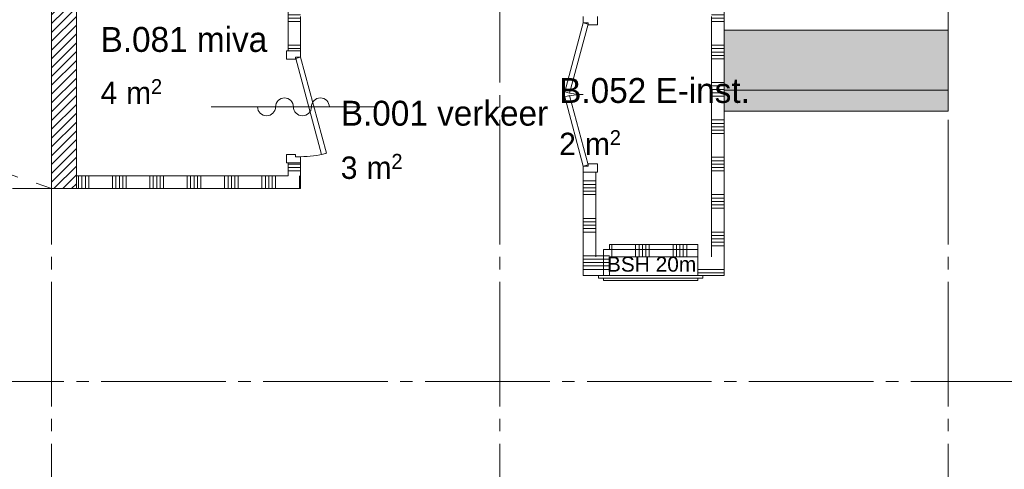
# Paper-space layout '19061B VOn 010b Plattegrond begane grond' of a CAD drawing. Header units: millimetres. Extents: x 10 to 1052, y 0 to 594.
# Tile 21 of 42: x 376 to 455, y 398 to 434. Entities that reach past the tile are written whole.
import ezdxf
from ezdxf.xclip import XClip

# ---------------------------------------------------------------- set-up
doc = ezdxf.new("R2010")
doc.units = ezdxf.units.MM
doc.header["$MEASUREMENT"] = 0
doc.header["$XCLIPFRAME"] = 0
doc.linetypes.add('B0204', pattern=[13, 10, -1, 1, -1])
doc.linetypes.add('B0703', pattern=[4.687, 3.125, -1.562])
for name, color, linetype in [('22 C Binnenwanden', 7, 'Continuous'), ('22 C Binnenwanden Doorsnede-arcering', 7, 'Continuous'), ('22 NC Binnenwanden', 7, 'Continuous'), ('22 NC Binnenwanden Deuren', 7, 'Continuous'), ('22 NC Binnenwanden Doorsnede-arcering', 7, 'Continuous'), ('23 Vloeren', 7, 'Continuous'), ('65 Beveiliging', 7, 'Continuous'), ('A Stramien', 7, 'Continuous'), ('New_22 NC Binnenwanden', 7, 'Continuous'), ('New_22 NC Binnenwanden Deuren', 7, 'Continuous'), ('New_82 Interieur', 7, 'Continuous'), ('New_82 Interieur 2D arcering', 7, 'Continuous'), ('Z Ruimtebenaming', 7, 'Continuous')]:
    doc.layers.add(name, color=color, linetype=linetype)
doc.styles.add('GENERATED_STYLE_4', font='txt')
doc.styles.add('GENERATED_STYLE_5', font='SkRg___.ttf')

# ---------------------------------------------------------------- blocks, each defined once
blk = doc.blocks.new('*X8')
at = {"layer": '22 NC Binnenwanden Doorsnede-arcering', "color": 7, "linetype": 'Continuous', "lineweight": 0}
blk.add_line((398.663, 420.355), (398.663, 421.258), dxfattribs=at)
blk = doc.blocks.new('*X9')
at = {"layer": '22 NC Binnenwanden Doorsnede-arcering', "color": 7, "linetype": 'Continuous', "lineweight": 0}
blk.add_line((398.663, 420.258), (398.663, 420.355), dxfattribs=at)
blk = doc.blocks.new('*X10')
at = {"layer": '22 NC Binnenwanden Doorsnede-arcering', "color": 7, "linetype": 'Continuous', "lineweight": 0}
for p, q in [((380.937, 420.258), (380.937, 421.258)), ((381.212, 420.258), (381.212, 421.258)), ((381.486, 420.258), (381.486, 421.258)), ((381.76, 420.258), (381.76, 421.258)), ((383.663, 420.258), (383.663, 421.258)), ((383.937, 420.258), (383.937, 421.258)), ((384.212, 420.258), (384.212, 421.258)), ((384.486, 420.258), (384.486, 421.258)), ((384.76, 420.258), (384.76, 421.258)), ((386.663, 420.258), (386.663, 421.258)), ((386.937, 420.258), (386.937, 421.258)), ((387.212, 420.258), (387.212, 421.258)), ((387.486, 420.258), (387.486, 421.258)), ((387.76, 420.258), (387.76, 421.258)), ((389.663, 420.258), (389.663, 421.258)), ((389.937, 420.258), (389.937, 421.258)), ((390.212, 420.258), (390.212, 421.258)), ((390.486, 420.258), (390.486, 421.258)), ((390.76, 420.258), (390.76, 421.258)), ((392.663, 420.258), (392.663, 421.258)), ((392.937, 420.258), (392.937, 421.258)), ((393.212, 420.258), (393.212, 421.258)), ((393.486, 420.258), (393.486, 421.258)), ((393.76, 420.258), (393.76, 421.258)), ((395.663, 420.258), (395.663, 421.258)), ((395.937, 420.258), (395.937, 421.258)), ((396.212, 420.258), (396.212, 421.258)), ((396.486, 420.258), (396.486, 421.258)), ((396.76, 420.258), (396.76, 421.258))]:
    blk.add_line(p, q, dxfattribs=at)
blk = doc.blocks.new('*X13')
at = {"layer": '22 NC Binnenwanden Doorsnede-arcering', "color": 7, "linetype": 'Continuous', "lineweight": 0}
for p, q in [((398.142, 422.209), (397.76, 422.209)), ((398.76, 422.209), (398.142, 422.209)), ((398.142, 421.935), (397.76, 421.935)), ((398.142, 421.66), (397.76, 421.66)), ((398.76, 421.935), (398.142, 421.935)), ((398.76, 421.66), (398.142, 421.66))]:
    blk.add_line(p, q, dxfattribs=at)
blk = doc.blocks.new('*X14')
at = {"layer": '22 NC Binnenwanden Doorsnede-arcering', "color": 7, "linetype": 'Continuous', "lineweight": 0}
for p, q in [((398.142, 446.758), (397.76, 446.758)), ((398.76, 446.758), (398.142, 446.758)), ((398.142, 446.483), (397.76, 446.483)), ((398.142, 446.209), (397.76, 446.209)), ((398.142, 445.935), (397.76, 445.935)), ((398.76, 446.483), (398.142, 446.483)), ((398.76, 446.209), (398.142, 446.209)), ((398.76, 445.935), (398.142, 445.935)), ((398.142, 445.66), (397.76, 445.66)), ((398.76, 445.66), (398.142, 445.66)), ((398.142, 443.758), (397.76, 443.758)), ((398.142, 443.483), (397.76, 443.483)), ((398.76, 443.758), (398.142, 443.758)), ((398.76, 443.483), (398.142, 443.483)), ((398.142, 443.209), (397.76, 443.209)), ((398.142, 442.935), (397.76, 442.935)), ((398.76, 443.209), (398.142, 443.209)), ((398.76, 442.935), (398.142, 442.935)), ((398.142, 442.66), (397.76, 442.66)), ((398.76, 442.66), (398.142, 442.66)), ((398.142, 440.758), (397.76, 440.758)), ((398.142, 440.483), (397.76, 440.483)), ((398.76, 440.758), (398.142, 440.758)), ((398.76, 440.483), (398.142, 440.483)), ((398.142, 440.209), (397.76, 440.209)), ((398.142, 439.935), (397.76, 439.935)), ((398.142, 439.66), (397.76, 439.66)), ((398.76, 440.209), (398.142, 440.209)), ((398.76, 439.935), (398.142, 439.935)), ((398.76, 439.66), (398.142, 439.66)), ((398.142, 437.758), (397.76, 437.758)), ((398.142, 437.483), (397.76, 437.483)), ((398.142, 437.209), (397.76, 437.209)), ((398.76, 437.758), (398.142, 437.758)), ((398.76, 437.483), (398.142, 437.483)), ((398.76, 437.209), (398.142, 437.209)), ((398.142, 436.935), (397.76, 436.935)), ((398.142, 436.66), (397.76, 436.66)), ((398.76, 436.935), (398.142, 436.935)), ((398.76, 436.66), (398.142, 436.66)), ((398.142, 434.758), (397.76, 434.758)), ((398.142, 434.483), (397.76, 434.483)), ((398.142, 434.209), (397.76, 434.209)), ((398.76, 434.758), (398.142, 434.758)), ((398.76, 434.483), (398.142, 434.483)), ((398.76, 434.209), (398.142, 434.209)), ((398.142, 433.935), (397.76, 433.935)), ((398.142, 433.66), (397.76, 433.66)), ((398.76, 433.935), (398.142, 433.935)), ((398.76, 433.66), (398.142, 433.66)), ((398.142, 431.758), (397.76, 431.758)), ((398.76, 431.758), (398.142, 431.758)), ((398.142, 431.483), (397.76, 431.483)), ((398.76, 431.483), (398.142, 431.483))]:
    blk.add_line(p, q, dxfattribs=at)
blk = doc.blocks.new('*X21')
at = {"layer": '22 NC Binnenwanden Doorsnede-arcering', "color": 7, "linetype": 'Continuous', "lineweight": 0}
for p, q in [((423.76, 414.758), (423.76, 415.758)), ((425.663, 414.758), (425.663, 415.758)), ((425.937, 414.758), (425.937, 415.758)), ((426.212, 414.758), (426.212, 415.758)), ((426.486, 414.758), (426.486, 415.758)), ((426.76, 414.758), (426.76, 415.758)), ((428.663, 414.758), (428.663, 415.758)), ((428.937, 414.758), (428.937, 415.758)), ((429.212, 414.758), (429.212, 415.758)), ((429.486, 414.758), (429.486, 415.758)), ((429.76, 414.758), (429.76, 415.758))]:
    blk.add_line(p, q, dxfattribs=at)
blk = doc.blocks.new('*X22')
at = {"layer": '22 NC Binnenwanden Doorsnede-arcering', "color": 7, "linetype": 'Continuous', "lineweight": 0}
for p, q in [((432.76, 419.758), (431.76, 419.758)), ((432.76, 419.483), (431.76, 419.483)), ((432.76, 419.209), (431.76, 419.209)), ((432.76, 418.935), (431.76, 418.935)), ((432.76, 418.66), (431.76, 418.66)), ((432.76, 416.758), (431.76, 416.758)), ((432.76, 416.483), (431.76, 416.483)), ((432.76, 416.209), (431.76, 416.209)), ((432.76, 415.935), (431.76, 415.935)), ((432.76, 415.66), (431.76, 415.66))]:
    blk.add_line(p, q, dxfattribs=at)
blk = doc.blocks.new('*X35')
at = {"layer": '22 NC Binnenwanden Doorsnede-arcering', "color": 7, "linetype": 'Continuous', "lineweight": 0}
for p, q in [((421.46, 420.855), (422.46, 420.855)), ((421.46, 420.581), (422.46, 420.581)), ((421.46, 420.306), (422.46, 420.306)), ((421.46, 420.032), (422.46, 420.032)), ((421.46, 419.758), (422.46, 419.758)), ((421.46, 417.855), (422.46, 417.855)), ((421.46, 417.581), (422.46, 417.581)), ((421.46, 417.306), (422.46, 417.306)), ((421.46, 417.032), (422.46, 417.032)), ((421.46, 416.758), (422.46, 416.758)), ((421.46, 414.855), (422.46, 414.855))]:
    blk.add_line(p, q, dxfattribs=at)
blk = doc.blocks.new('*X36')
at = {"layer": '22 NC Binnenwanden Doorsnede-arcering', "color": 7, "linetype": 'Continuous', "lineweight": 0}
for p, q in [((432.76, 464.758), (431.76, 464.758)), ((432.76, 464.483), (431.76, 464.483)), ((432.76, 464.209), (431.76, 464.209)), ((432.76, 463.935), (431.76, 463.935)), ((432.76, 463.66), (431.76, 463.66)), ((432.76, 461.758), (431.76, 461.758)), ((432.76, 461.483), (431.76, 461.483)), ((432.76, 461.209), (431.76, 461.209)), ((432.76, 460.935), (431.76, 460.935)), ((432.76, 460.66), (431.76, 460.66)), ((432.76, 458.758), (431.76, 458.758)), ((432.76, 458.483), (431.76, 458.483)), ((432.76, 458.209), (431.76, 458.209)), ((432.76, 457.935), (431.76, 457.935)), ((432.76, 457.66), (431.76, 457.66)), ((432.76, 455.758), (431.76, 455.758)), ((432.76, 455.483), (431.76, 455.483)), ((432.76, 455.209), (431.76, 455.209)), ((432.76, 454.935), (431.76, 454.935)), ((432.76, 454.66), (431.76, 454.66)), ((432.76, 452.758), (431.76, 452.758)), ((432.76, 452.483), (431.76, 452.483)), ((432.76, 452.209), (431.76, 452.209)), ((432.76, 451.935), (431.76, 451.935)), ((432.76, 451.66), (431.76, 451.66)), ((432.76, 449.758), (431.76, 449.758)), ((432.76, 449.483), (431.76, 449.483)), ((432.76, 449.209), (431.76, 449.209)), ((432.76, 448.935), (431.76, 448.935)), ((432.76, 448.66), (431.76, 448.66)), ((432.76, 446.758), (431.76, 446.758)), ((432.76, 446.483), (431.76, 446.483)), ((432.76, 446.209), (431.76, 446.209)), ((432.76, 445.935), (431.76, 445.935)), ((432.76, 445.66), (431.76, 445.66)), ((432.76, 443.758), (431.76, 443.758)), ((432.76, 443.483), (431.76, 443.483)), ((432.76, 443.209), (431.76, 443.209)), ((432.76, 442.935), (431.76, 442.935)), ((432.76, 442.66), (431.76, 442.66)), ((432.76, 440.758), (431.76, 440.758)), ((432.76, 440.483), (431.76, 440.483)), ((432.76, 440.209), (431.76, 440.209)), ((432.76, 439.935), (431.76, 439.935)), ((432.76, 439.66), (431.76, 439.66)), ((432.76, 437.758), (431.76, 437.758)), ((432.76, 437.483), (431.76, 437.483)), ((432.76, 437.209), (431.76, 437.209)), ((432.76, 436.935), (431.76, 436.935)), ((432.76, 436.66), (431.76, 436.66)), ((432.76, 434.758), (431.76, 434.758)), ((432.76, 434.483), (431.76, 434.483)), ((432.76, 434.209), (431.76, 434.209)), ((432.76, 433.935), (431.76, 433.935)), ((432.76, 433.66), (431.76, 433.66)), ((432.76, 431.758), (431.76, 431.758)), ((432.76, 431.483), (431.76, 431.483)), ((432.76, 431.209), (431.76, 431.209)), ((432.76, 430.935), (431.76, 430.935)), ((432.76, 430.66), (431.76, 430.66)), ((432.76, 428.758), (431.76, 428.758)), ((432.76, 428.483), (431.76, 428.483)), ((432.76, 428.209), (431.76, 428.209)), ((432.76, 427.935), (431.76, 427.935)), ((432.76, 427.66), (431.76, 427.66)), ((432.76, 425.758), (431.76, 425.758)), ((432.76, 425.483), (431.76, 425.483)), ((432.76, 425.209), (431.76, 425.209)), ((432.76, 424.935), (431.76, 424.935)), ((432.76, 424.66), (431.76, 424.66)), ((432.76, 422.758), (431.76, 422.758)), ((432.76, 422.483), (431.76, 422.483)), ((432.76, 422.209), (431.76, 422.209)), ((432.76, 421.935), (431.76, 421.935)), ((432.76, 421.66), (431.76, 421.66))]:
    blk.add_line(p, q, dxfattribs=at)
blk = doc.blocks.new('*X70')
at = {"layer": '22 NC Binnenwanden Doorsnede-arcering', "color": 7, "linetype": 'Continuous', "lineweight": 0}
for p, q in [((421.46, 414.855), (423.106, 414.855)), ((421.46, 414.581), (423.106, 414.581)), ((421.46, 414.306), (423.106, 414.306)), ((423.106, 414.855), (423.56, 414.855)), ((423.106, 414.581), (423.56, 414.581)), ((423.106, 414.306), (423.56, 414.306)), ((421.46, 414.032), (423.106, 414.032)), ((421.46, 413.758), (423.106, 413.758)), ((423.106, 414.032), (423.56, 414.032)), ((423.106, 413.758), (423.56, 413.758))]:
    blk.add_line(p, q, dxfattribs=at)
blk = doc.blocks.new('*X71')
at = {"layer": '22 NC Binnenwanden Doorsnede-arcering', "color": 7, "linetype": 'Continuous', "lineweight": 0}
for p, q in [((432.76, 413.758), (430.66, 413.758)), ((432.76, 413.483), (430.66, 413.483))]:
    blk.add_line(p, q, dxfattribs=at)
blk = doc.blocks.new('Drawing_2_1', base_point=(162.76, 134.758))
at = {"layer": '22 C Binnenwanden Doorsnede-arcering', "linetype": 'Continuous', "lineweight": 0, "true_color": 0x000000}
h = blk.add_hatch(dxfattribs=at)
h.set_pattern_fill('220_Gewapend_beton___pre_2B', color=18, style=0, pattern_type=2)
h.set_pattern_definition([(45, (162.76037, 134.7577), (-0.3535534, 0.3535534), [])])
h.paths.add_polyline_path([(378.76, 453.258), (378.76, 420.258), (380.76, 420.258), (380.76, 453.258)])
at = {"layer": 'New_82 Interieur 2D arcering', "linetype": 'Continuous', "lineweight": 0, "true_color": 0xffffff}
for points in [[(450.76, 432.958), (432.76, 432.958), (432.76, 426.458), (450.76, 426.458)], [(450.76, 426.458), (450.76, 428.158), (432.76, 428.158), (432.76, 426.458)]]:
    blk.add_hatch(color=7, dxfattribs=at).paths.add_polyline_path(points)
at = {"layer": '22 C Binnenwanden', "color": 1, "linetype": 'Continuous', "lineweight": 0, "flags": 128}
for points in [[(380.76, 420.258), (380.76, 453.258)], [(378.76, 450.758), (378.76, 420.258)], [(378.76, 420.258), (380.76, 420.258)]]:
    blk.add_lwpolyline(points, dxfattribs=at)
at = {"layer": '22 NC Binnenwanden', "color": 1, "linetype": 'Continuous', "lineweight": 0}
for p, q in [((398.76, 431.308), (397.76, 431.308)), ((398.76, 422.308), (397.76, 422.308)), ((421.46, 421.558), (422.46, 421.558))]:
    blk.add_line(p, q, dxfattribs=at)
at = {"layer": '22 NC Binnenwanden', "color": 1, "linetype": 'Continuous', "lineweight": 0, "flags": 128}
for points in [[(432.76, 420.248), (432.76, 465.758)], [(397.76, 442.388), (397.76, 431.308)], [(398.76, 431.308), (398.76, 434.058)], [(431.76, 434.058), (431.76, 420.248)], [(397.76, 422.308), (397.76, 421.258)], [(398.76, 421.258), (398.76, 422.308)], [(421.46, 421.558), (421.46, 421.258)], [(422.46, 421.258), (422.46, 421.558)], [(397.76, 421.258), (380.76, 421.258)], [(380.76, 421.258), (380.76, 420.258)], [(398.76, 420.258), (398.76, 421.258)], [(421.46, 421.258), (421.46, 414.758)], [(422.46, 414.758), (422.46, 421.258)], [(431.76, 420.597), (431.76, 414.758)], [(432.76, 414.758), (432.76, 420.597)], [(380.76, 420.258), (398.76, 420.258)], [(421.46, 415.358), (421.46, 413.258)], [(430.66, 415.758), (423.56, 415.758)], [(423.56, 415.758), (423.56, 415.358)], [(430.66, 415.358), (430.66, 415.758)], [(432.76, 413.258), (432.76, 415.358)], [(423.56, 414.758), (430.66, 414.758)], [(423.56, 413.258), (423.56, 414.758)], [(430.66, 414.758), (430.66, 413.258)], [(421.46, 413.258), (423.56, 413.258)], [(430.66, 413.258), (432.76, 413.258)]]:
    blk.add_lwpolyline(points, dxfattribs=at)
at = {"layer": '22 NC Binnenwanden Deuren', "color": 1, "linetype": 'Continuous', "lineweight": 0}
for p, q in [((421.46, 434.058), (421.46, 433.558)), ((422.6, 433.388), (422.6, 434.058)), ((419.972, 428.004), (421.46, 433.558)), ((421.847, 433.454), (420.359, 427.9)), ((421.46, 433.558), (421.86, 433.558)), ((421.46, 433.558), (421.847, 433.454)), ((421.86, 433.558), (421.86, 433.388)), ((421.86, 433.388), (422.6, 433.388)), ((397.62, 431.308), (398.76, 431.308)), ((397.62, 430.638), (397.62, 431.308)), ((398.76, 431.308), (397.76, 431.308)), ((398.76, 431.308), (397.76, 431.308)), ((398.76, 431.308), (398.76, 430.808)), ((398.36, 430.638), (397.62, 430.638)), ((398.76, 430.808), (398.36, 430.808)), ((398.36, 430.808), (398.36, 430.638)), ((398.76, 430.808), (398.374, 430.704)), ((398.374, 430.704), (400.445, 422.977)), ((400.831, 423.08), (398.76, 430.808)), ((420.359, 427.9), (419.972, 428.004)), ((420.359, 427.715), (419.972, 427.612)), ((421.847, 422.161), (420.359, 427.715)), ((419.972, 427.612), (421.46, 422.058)), ((397.62, 422.978), (398.36, 422.978)), ((397.62, 422.308), (397.62, 422.978)), ((398.36, 422.978), (398.36, 422.808)), ((400.445, 422.977), (400.831, 423.08)), ((398.76, 422.308), (397.62, 422.308)), ((398.76, 422.308), (397.76, 422.308)), ((398.76, 422.308), (397.76, 422.308)), ((398.36, 422.808), (398.76, 422.808)), ((398.76, 422.808), (398.76, 422.308)), ((421.46, 422.058), (421.847, 422.161)), ((422.6, 422.228), (421.86, 422.228)), ((421.86, 422.228), (421.86, 422.058)), ((422.6, 421.558), (422.6, 422.228)), ((421.86, 422.058), (421.46, 422.058)), ((421.46, 422.058), (421.46, 421.558)), ((421.46, 421.558), (422.6, 421.558)), ((421.46, 421.558), (422.46, 421.558)), ((421.46, 421.558), (422.46, 421.558))]:
    blk.add_line(p, q, dxfattribs=at)
at = {"layer": '22 NC Binnenwanden Deuren', "color": 9, "linetype": 'Continuous', "lineweight": 0}
blk.add_line((391.59, 426.808), (404.79, 426.808), dxfattribs=at)
at = {"layer": '22 NC Binnenwanden Deuren', "color": 1, "linetype": 'Continuous', "lineweight": 0}
for centre, radius, start, end in [((421.46, 433.558), 5.75, 255, 270), ((421.46, 422.058), 5.75, 90, 105), ((398.76, 430.808), 8, 270, 285)]:
    blk.add_arc(centre, radius, start, end, dxfattribs=at)
at = {"layer": '22 NC Binnenwanden Deuren', "color": 9, "linetype": 'Continuous', "lineweight": 0}
for centre, start, end in [((397.47, 426.808), 0, 180), ((400.35, 426.808), 0, 180), ((396.03, 426.808), 180, 0), ((398.91, 426.808), 180, 0)]:
    blk.add_arc(centre, 0.72, start, end, dxfattribs=at)
at = {"layer": '23 Vloeren', "color": 9, "linetype": 'B0703', "lineweight": 0, "flags": 128}
for points in [[(288.76, 450.758), (378.76, 420.258)], [(378.76, 420.258), (288.76, 420.258)]]:
    blk.add_lwpolyline(points, dxfattribs=at)
at = {"layer": '65 Beveiliging', "color": 1, "linetype": 'Continuous', "lineweight": 0}
for p, q in [((430.66, 415.358), (423.084, 415.358)), ((423.084, 415.358), (423.084, 413.258)), ((430.66, 413.258), (430.66, 415.358)), ((431.06, 413.258), (422.684, 413.258)), ((422.684, 413.258), (422.684, 413.058)), ((422.684, 413.058), (431.06, 413.058)), ((423.084, 413.258), (430.66, 413.258)), ((430.66, 413.058), (423.084, 413.058)), ((423.084, 413.058), (423.084, 412.858)), ((423.084, 412.858), (430.66, 412.858)), ((430.66, 412.858), (430.66, 413.058)), ((431.06, 413.058), (431.06, 413.258))]:
    blk.add_line(p, q, dxfattribs=at)
at = {"layer": 'A Stramien', "color": 9, "linetype": 'B0204', "lineweight": 0}
for p, q in [((378.76, 516.758), (378.76, 94.758)), ((414.76, 516.758), (414.76, 94.758)), ((450.76, 516.758), (450.76, 94.758)), ((122.76, 404.758), (850.76, 404.758))]:
    blk.add_line(p, q, dxfattribs=at)
at = {"layer": 'New_22 NC Binnenwanden', "color": 1, "linetype": 'Continuous', "lineweight": 0}
blk.add_line((379.76, 420.258), (378.76, 420.258), dxfattribs=at)
at = {"layer": 'New_22 NC Binnenwanden Deuren', "color": 1, "linetype": 'Continuous', "lineweight": 0}
blk.add_line((379.76, 420.258), (378.76, 420.258), dxfattribs=at)
at = {"layer": 'New_82 Interieur', "color": 1, "linetype": 'Continuous', "lineweight": 0, "flags": 128}
for points in [[(450.76, 432.958), (450.76, 426.458), (432.76, 426.458), (432.76, 432.958)], [(450.76, 426.458), (432.76, 426.458), (432.76, 428.158), (450.76, 428.158)]]:
    blk.add_lwpolyline(points, close=True, dxfattribs=at)
at = {"layer": 'Z Ruimtebenaming', "color": 4, "linetype": 'Continuous', "lineweight": 0}
for name in ['*X36', '*X14', '*X13', '*X10', '*X8', '*X35', '*X9', '*X22', '*X21', '*X70', '*X71']:
    blk.add_blockref(name, (0, 0), dxfattribs=at)
at = {"layer": '65 Beveiliging', "color": 9, "linetype": 'Continuous', "lineweight": 0, "insert": (423.356, 414.166), "char_height": 1.2, "attachment_point": 4, "style": 'GENERATED_STYLE_4'}
blk.add_mtext('\\A1;{\\pql;\\fArial|b0|i0|c0|p38;BSH 20m}', dxfattribs=at)
at = {"layer": 'Z Ruimtebenaming', "color": 2, "linetype": 'Continuous', "lineweight": 0, "attachment_point": 1, "style": 'GENERATED_STYLE_5'}
for s, insert, char_height in [('\\A1;{\\pql;\\pt0;\\fSanuk-Regular|b0|i0|c0|p2;B.081 miva}', (382.704, 433.222), 2), ('\\A1;{\\pql;\\fSanuk-Regular|b0|i0|c0|p2;4}', (382.704, 428.829), 1.8), ('\\A1;{\\pql;\\fSanuk-Regular|b0|i0|c0|p2;2}', (386.753, 429.034), 1.2), ('\\A1;{\\pql;\\pt0;\\fSanuk-Regular|b0|i0|c0|p2;B.052 E-inst.}', (419.522, 429.123), 2), ('\\A1;{\\pql;\\fSanuk-Regular|b0|i0|c0|p2; m}', (384.087, 428.829), 1.8), ('\\A1;{\\pql;\\pt0;\\fSanuk-Regular|b0|i0|c0|p2;B.001 verkeer}', (401.989, 427.299), 2), ('\\A1;{\\pql;\\fSanuk-Regular|b0|i0|c0|p2;2}', (419.522, 424.73), 1.8), ('\\A1;{\\pql;\\fSanuk-Regular|b0|i0|c0|p2;2}', (423.587, 424.936), 1.2), ('\\A1;{\\pql;\\fSanuk-Regular|b0|i0|c0|p2; m}', (420.921, 424.73), 1.8), ('\\A1;{\\pql;\\fSanuk-Regular|b0|i0|c0|p2;2}', (406.054, 423.029), 1.2), ('\\A1;{\\pql;\\fSanuk-Regular|b0|i0|c0|p2;3}', (401.989, 422.823), 1.8), ('\\A1;{\\pql;\\fSanuk-Regular|b0|i0|c0|p2; m}', (403.388, 422.823), 1.8)]:
    blk.add_mtext(s, dxfattribs=dict(at, insert=insert, char_height=char_height))

psp = doc.layouts.new('19061B VOn 010b Plattegrond begane grond')

# ---------------------------------------------------------------- block references
at = {"color": 4, "linetype": 'Continuous', "lineweight": 0}
ref = psp.add_blockref('Drawing_2_1', (162.76, 134.758), dxfattribs=at)
XClip(ref).set_block_clipping_path([(63.602702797, 41.749456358), (869.5607390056, 554.9340651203)])

doc.saveas('drawing.dxf')
